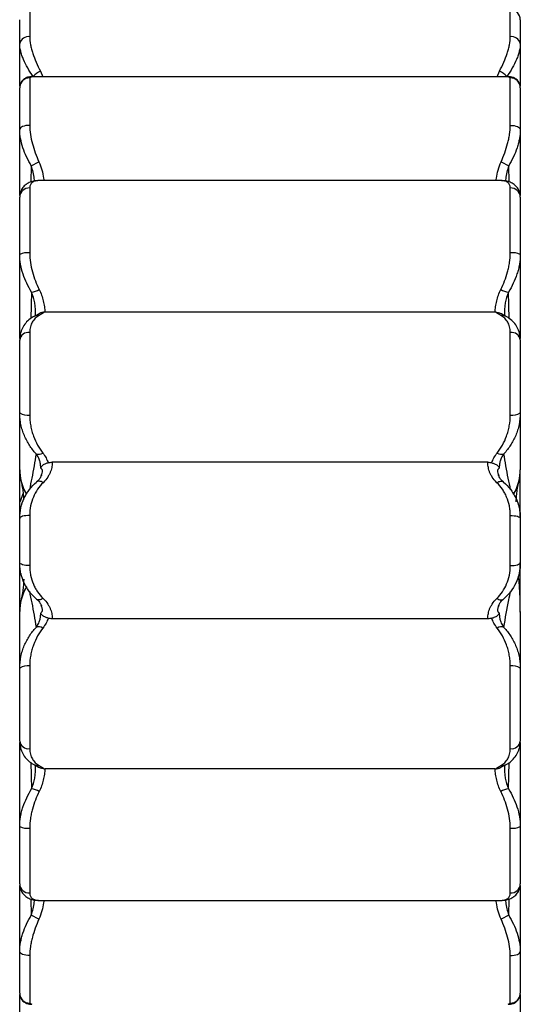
# Paper-space layout '_Inferior' of a CAD drawing. Header units: millimetres. Extents: x -216 to -116, y 580 to 1680.
# Tile 3 of 4: x -216 to -116, y 1247 to 1444. Entities that reach past the tile are written whole.
import ezdxf

# ---------------------------------------------------------------- set-up
doc = ezdxf.new("R2010")
doc.units = ezdxf.units.MM

psp = doc.layouts.new('_Inferior')

# ---------------------------------------------------------------- linework, layer by layer
at = {"color": 8, "linetype": 'Continuous', "lineweight": 25}
for p, q in [((-214.39, 1446.12), (-214.39, 1440.72)), ((-118.39, 1440.72), (-118.39, 1446.12)), ((-212.24, 1433.83), (-211.79, 1432.73)), ((-120.99, 1432.73), (-120.55, 1433.83)), ((-213.99, 1432.69), (-214.39, 1432.49)), ((-118.39, 1432.49), (-118.81, 1432.68)), ((-214.08, 1414.92), (-214.16, 1411.7)), ((-118.63, 1411.7), (-118.71, 1414.92)), ((-214.03, 1389.67), (-214.16, 1384.38)), ((-118.62, 1384.38), (-118.76, 1389.67)), ((-214.16, 1295.63), (-214.03, 1290.34)), ((-118.76, 1290.34), (-118.62, 1295.63)), ((-214.16, 1268.32), (-214.08, 1265.1)), ((-118.71, 1265.1), (-118.63, 1268.32)), ((-214.39, 1247.52), (-213.97, 1247.34)), ((-118.8, 1247.33), (-118.39, 1247.52))]:
    psp.add_line(p, q, dxfattribs=at)
at = {"color": 7, "linetype": 'Continuous', "lineweight": 25}
for p, q in [((-216.39, 1430.86), (-216.39, 1444.12)), ((-116.39, 1444.12), (-116.39, 1430.8)), ((-214.39, 1432.49), (-214.39, 1423)), ((-118.81, 1432.73), (-213.99, 1432.73)), ((-118.39, 1423), (-118.39, 1432.49)), ((-216.39, 1409), (-216.39, 1430.52)), ((-116.39, 1430.52), (-116.39, 1409)), ((-214.08, 1414.92), (-212.54, 1415.7)), ((-120.24, 1415.7), (-118.71, 1414.92)), ((-212.44, 1411.95), (-212.55, 1411.97)), ((-120.35, 1411.97), (-212.44, 1411.97)), ((-120.24, 1411.97), (-120.35, 1411.95)), ((-214.39, 1410.48), (-214.39, 1397.5)), ((-118.39, 1397.5), (-118.39, 1410.48)), ((-216.39, 1380.36), (-216.39, 1408.65)), ((-116.39, 1408.65), (-116.39, 1380.36)), ((-121.47, 1385.64), (-211.32, 1385.64)), ((-216.39, 1365.51), (-216.39, 1380.09)), ((-214.39, 1381.61), (-214.39, 1365.08)), ((-118.39, 1365.08), (-118.39, 1381.61)), ((-116.39, 1380.09), (-116.39, 1365.51)), ((-122.88, 1355.65), (-209.91, 1355.65)), ((-216.39, 1344.6), (-216.39, 1354.16)), ((-212.14, 1352.93), (-212.04, 1353.17)), ((-120.76, 1353.19), (-120.65, 1352.93)), ((-116.39, 1344.6), (-116.39, 1354.16)), ((-216.23, 1347.84), (-215.7, 1349.38)), ((-216.39, 1347.83), (-216.23, 1347.84)), ((-216.39, 1335.58), (-216.39, 1344.42)), ((-214.39, 1345.01), (-214.39, 1334.99)), ((-118.39, 1334.99), (-118.39, 1345.01)), ((-116.39, 1344.42), (-116.39, 1335.58)), ((-216.39, 1325.65), (-216.39, 1335.4)), ((-116.39, 1325.65), (-116.39, 1335.4)), ((-116.88, 1332.66), (-116.61, 1331.87)), ((-116.56, 1332.16), (-116.39, 1332.17)), ((-212.03, 1326.81), (-212.14, 1327.07)), ((-120.65, 1327.07), (-120.75, 1326.82)), ((-122.88, 1324.35), (-209.91, 1324.35)), ((-214.39, 1314.92), (-214.39, 1298.4)), ((-118.39, 1298.4), (-118.39, 1314.92)), ((-216.39, 1299.91), (-216.39, 1314.5)), ((-116.39, 1314.5), (-116.39, 1299.91)), ((-216.39, 1271.37), (-216.39, 1299.65)), ((-116.39, 1299.65), (-116.39, 1271.37)), ((-121.47, 1294.37), (-211.32, 1294.37)), ((-214.39, 1282.52), (-214.39, 1269.54)), ((-118.39, 1269.54), (-118.39, 1282.52)), ((-216.39, 1249.5), (-216.39, 1271.02)), ((-116.39, 1271.02), (-116.39, 1249.5)), ((-212.55, 1268.05), (-212.44, 1268.07)), ((-212.44, 1268.05), (-120.35, 1268.05)), ((-120.35, 1268.07), (-120.24, 1268.05)), ((-212.55, 1264.32), (-214.08, 1265.1)), ((-118.71, 1265.1), (-120.24, 1264.32)), ((-214.39, 1257.01), (-214.39, 1247.52)), ((-118.39, 1247.52), (-118.39, 1257.01)), ((-216.39, 1235.88), (-216.39, 1249.22)), ((-116.39, 1249.22), (-116.39, 1235.88))]:
    psp.add_line(p, q, dxfattribs=at)
at = {"color": 7, "linetype": 'Continuous', "lineweight": 25, "flags": 128}
for points in [[(-214.39, 1423), (-214.78, 1422.99), (-215.16, 1422.94), (-215.51, 1422.86), (-215.81, 1422.75), (-216.06, 1422.62), (-216.24, 1422.48), (-216.36, 1422.32), (-216.39, 1422.15)], [(-118.39, 1423), (-118, 1422.99), (-117.63, 1422.94), (-117.28, 1422.86), (-116.98, 1422.75), (-116.73, 1422.62), (-116.55, 1422.48), (-116.43, 1422.32), (-116.39, 1422.15)], [(-211.72, 1351.56), (-211.92, 1351.68), (-212.12, 1351.77), (-212.31, 1351.83), (-212.49, 1351.86), (-212.66, 1351.86), (-212.81, 1351.83), (-212.94, 1351.78), (-213.05, 1351.69)], [(-121.07, 1351.56), (-120.87, 1351.68), (-120.67, 1351.77), (-120.48, 1351.83), (-120.3, 1351.86), (-120.13, 1351.86), (-119.98, 1351.83), (-119.85, 1351.78), (-119.74, 1351.69)], [(-116.39, 1346.68), (-116.6, 1346.66), (-116.75, 1346.63)], [(-214.39, 1345.01), (-214.78, 1345), (-215.16, 1344.97), (-215.51, 1344.91), (-215.81, 1344.84), (-216.06, 1344.75), (-216.24, 1344.65), (-216.36, 1344.54), (-216.39, 1344.42)], [(-118.39, 1345.01), (-118, 1345), (-117.63, 1344.97), (-117.28, 1344.91), (-116.98, 1344.84), (-116.73, 1344.75), (-116.55, 1344.65), (-116.43, 1344.54), (-116.39, 1344.42)], [(-214.39, 1334.99), (-214.78, 1335), (-215.16, 1335.03), (-215.51, 1335.08), (-215.81, 1335.16), (-216.06, 1335.25), (-216.24, 1335.35), (-216.36, 1335.46), (-216.39, 1335.58)], [(-118.39, 1334.99), (-118, 1335), (-117.63, 1335.03), (-117.28, 1335.08), (-116.98, 1335.16), (-116.73, 1335.25), (-116.55, 1335.35), (-116.43, 1335.46), (-116.39, 1335.58)], [(-216.39, 1333.32), (-216.19, 1333.34), (-216.04, 1333.37)], [(-211.72, 1328.44), (-211.92, 1328.32), (-212.12, 1328.23), (-212.31, 1328.17), (-212.49, 1328.14), (-212.66, 1328.14), (-212.81, 1328.16), (-212.94, 1328.22), (-213.05, 1328.31)], [(-121.07, 1328.44), (-120.87, 1328.32), (-120.67, 1328.23), (-120.48, 1328.17), (-120.3, 1328.14), (-120.13, 1328.14), (-119.98, 1328.16), (-119.85, 1328.22), (-119.74, 1328.31)], [(-214.39, 1257.01), (-214.78, 1257.03), (-215.16, 1257.08), (-215.51, 1257.16), (-215.81, 1257.27), (-216.06, 1257.39), (-216.24, 1257.54), (-216.36, 1257.7), (-216.39, 1257.87)], [(-118.39, 1257.01), (-118, 1257.03), (-117.63, 1257.08), (-117.28, 1257.16), (-116.98, 1257.27), (-116.73, 1257.39), (-116.55, 1257.54), (-116.43, 1257.7), (-116.39, 1257.87)]]:
    psp.add_lwpolyline(points, dxfattribs=at)
at = {"color": 7, "linetype": 'Continuous', "lineweight": 25}
for centre, radius, start, end in [((-118.39, 1444.12), 2, 0, 90), ((-214.66, 1438.96), 1.78, 81.3426, 167.2503), ((-118.13, 1438.96), 1.78, 12.7497, 98.6574), ((-209.24, 1428.17), 6.41, 117.8916, 134.0986), ((-123.54, 1428.17), 6.41, 45.9014, 62.1084), ((-214.41, 1430.51), 1.99, 89.5933, 179.5875), ((-118.38, 1430.51), 1.99, 0.4125, 90.4067), ((-214.48, 1408.56), 1.92, 87.4877, 177.2453), ((-118.31, 1408.56), 1.92, 2.7547, 92.5123), ((-214.88, 1393.91), 3.62, 82.2407, 114.6594), ((-117.91, 1393.91), 3.62, 65.3406, 97.7593), ((-214.44, 1393.39), 3.74, 276.392, 301.3095), ((-118.34, 1393.39), 3.74, 238.6905, 263.608), ((-214.61, 1379.81), 1.81, 83.263, 171.1037), ((-118.18, 1379.81), 1.81, 8.8963, 96.737), ((-214.87, 1367.74), 2.7, 235.6744, 280.1757), ((-117.92, 1367.74), 2.7, 259.8243, 304.3256), ((-212.58, 1358.73), 1.47, 248.2877, 302.9096), ((-120.21, 1358.73), 1.47, 237.0904, 291.7123), ((-206.39, 1354.16), 10, 180, 193.5745), ((-126.39, 1354.16), 10, 346.4255, 0), ((-206.39, 1325.83), 10, 166.426, 180), ((-212.58, 1321.27), 1.47, 57.0341, 111.6583), ((-120.21, 1321.27), 1.47, 68.3417, 122.9659), ((-214.87, 1312.26), 2.71, 79.8421, 124.2446), ((-117.92, 1312.26), 2.71, 55.7554, 100.1579), ((-214.61, 1300.19), 1.81, 188.8887, 276.7327), ((-118.18, 1300.19), 1.81, 263.2673, 351.1113), ((-214.45, 1286.62), 3.74, 58.6819, 83.5692), ((-118.34, 1286.62), 3.74, 96.4308, 121.3181), ((-214.88, 1286.1), 3.62, 245.2976, 277.7712), ((-117.91, 1286.1), 3.62, 262.2288, 294.7024), ((-214.48, 1271.46), 1.92, 182.7576, 272.5146), ((-118.31, 1271.46), 1.92, 267.4854, 357.2424), ((-214.41, 1249.51), 1.99, 180.4145, 270.4086), ((-118.38, 1249.51), 1.99, 269.5914, 359.5855)]:
    psp.add_arc(centre, radius, start, end, dxfattribs=at)
at = {"color": 8, "linetype": 'Continuous', "lineweight": 25}
for centre, radius, start, end in [((-212.77, 1383.57), 1.44, 79.7434, 115.8425), ((-120.01, 1383.57), 1.44, 64.1314, 100.2569), ((-206.81, 1354.17), 9.59, 180.0457, 210.9256), ((-125.98, 1354.17), 9.59, 329.3634, 359.9549), ((-207.51, 1353.9), 8.86, 193.2324, 211.7648), ((-125.28, 1353.9), 8.86, 328.6992, 346.2219), ((-206.81, 1325.83), 9.59, 149.3657, 179.9549), ((-207.51, 1326.1), 8.85, 148.7018, 166.4068), ((-212.77, 1296.44), 1.44, 244.1438, 280.2419), ((-120.01, 1296.44), 1.44, 259.7584, 295.8297)]:
    psp.add_arc(centre, radius, start, end, dxfattribs=at)
at = {"color": 7, "linetype": 'Continuous', "lineweight": 25}
for points, knots in [([(-213.71, 1432.77), (-214.1, 1433.34), (-214.47, 1433.9), (-215.11, 1435.03), (-215.4, 1435.59), (-215.75, 1436.43), (-215.86, 1436.71), (-216.05, 1437.27), (-216.13, 1437.54), (-216.32, 1438.34), (-216.39, 1438.86), (-216.39, 1439.35)], [0, 0, 0, 0, 0.25, 0.25, 0.5, 0.5, 0.625, 0.625, 0.75, 0.75, 1, 1, 1, 1]), ([(-214.39, 1440.72), (-214.39, 1440.2), (-214.34, 1439.67), (-214.18, 1438.83), (-214.11, 1438.55), (-213.96, 1437.97), (-213.87, 1437.68), (-213.59, 1436.8), (-213.36, 1436.22), (-212.85, 1435.03), (-212.56, 1434.43), (-212.24, 1433.83)], [0, 0, 0, 0, 0.25, 0.25, 0.375, 0.375, 0.5, 0.5, 0.75, 0.75, 1, 1, 1, 1]), ([(-120.55, 1433.83), (-120.23, 1434.43), (-119.94, 1435.03), (-119.43, 1436.22), (-119.2, 1436.8), (-118.91, 1437.68), (-118.83, 1437.97), (-118.68, 1438.55), (-118.61, 1438.83), (-118.45, 1439.67), (-118.39, 1440.2), (-118.39, 1440.72)], [0, 0, 0, 0, 0.25, 0.25, 0.5, 0.5, 0.625, 0.625, 0.75, 0.75, 1, 1, 1, 1]), ([(-116.39, 1439.35), (-116.39, 1438.86), (-116.46, 1438.35), (-116.66, 1437.55), (-116.74, 1437.28), (-116.92, 1436.73), (-117.03, 1436.45), (-117.39, 1435.61), (-117.67, 1435.04), (-118.32, 1433.91), (-118.68, 1433.34), (-119.08, 1432.77)], [0, 0, 0, 0, 0.25, 0.25, 0.375, 0.375, 0.5, 0.5, 0.75, 0.75, 1, 1, 1, 1]), ([(-213.97, 1432.72), (-214.02, 1432.73), (-214.23, 1432.75), (-214.7, 1432.68), (-215.35, 1432.43), (-215.94, 1431.93), (-216.34, 1431.23), (-216.37, 1430.74), (-216.39, 1430.5)], [0, 0, 0, 0, 0.062178, 0.249892, 0.437035, 0.627079, 0.820201, 1, 1, 1, 1]), ([(-116.42, 1430.55), (-116.42, 1430.65), (-116.4, 1430.99), (-116.64, 1431.63), (-117.14, 1432.23), (-117.76, 1432.58), (-118.35, 1432.73), (-118.67, 1432.73), (-118.84, 1432.73)], [0, 0, 0, 0, 0.078768, 0.272458, 0.476075, 0.651969, 0.823996, 1, 1, 1, 1]), ([(-214.08, 1414.92), (-214.43, 1415.5), (-214.74, 1416.09), (-215.29, 1417.29), (-215.54, 1417.89), (-215.95, 1419.11), (-216.11, 1419.73), (-216.33, 1420.95), (-216.39, 1421.56), (-216.39, 1422.15)], [0, 0, 0, 0, 0.25, 0.25, 0.5, 0.5, 0.75, 0.75, 1, 1, 1, 1]), ([(-214.39, 1423), (-214.39, 1422.41), (-214.34, 1421.8), (-214.16, 1420.58), (-214.03, 1419.95), (-213.54, 1418.11), (-213.09, 1416.9), (-212.54, 1415.7)], [0, 0, 0, 0, 0.25, 0.25, 0.5, 0.5, 1, 1, 1, 1]), ([(-120.24, 1415.7), (-119.7, 1416.9), (-119.25, 1418.11), (-118.84, 1419.65), (-118.77, 1419.96), (-118.64, 1420.58), (-118.58, 1420.89), (-118.44, 1421.81), (-118.39, 1422.41), (-118.39, 1423)], [0, 0, 0, 0, 0.5, 0.5, 0.625, 0.625, 0.75, 0.75, 1, 1, 1, 1]), ([(-116.39, 1422.15), (-116.39, 1421.56), (-116.45, 1420.96), (-116.62, 1420.05), (-116.69, 1419.75), (-116.85, 1419.13), (-116.94, 1418.82), (-117.25, 1417.9), (-117.49, 1417.3), (-118.05, 1416.1), (-118.36, 1415.5), (-118.71, 1414.92)], [0, 0, 0, 0, 0.25, 0.25, 0.375, 0.375, 0.5, 0.5, 0.75, 0.75, 1, 1, 1, 1]), ([(-212.75, 1411.94), (-212.87, 1411.94), (-213.33, 1411.94), (-214.06, 1411.77), (-214.94, 1411.38), (-215.67, 1410.77), (-216.17, 1409.95), (-216.4, 1409.2), (-216.37, 1408.77), (-216.36, 1408.66)], [0, 0, 0, 0, 0.071725, 0.272133, 0.444692, 0.608938, 0.771133, 0.94069, 1, 1, 1, 1]), ([(-212.55, 1411.97), (-212.84, 1411.96), (-213.09, 1411.92), (-213.53, 1411.8), (-213.73, 1411.71), (-213.97, 1411.52), (-214.04, 1411.45), (-214.17, 1411.3), (-214.22, 1411.21), (-214.35, 1410.94), (-214.39, 1410.72), (-214.39, 1410.48)], [0, 0, 0, 0, 0.25, 0.25, 0.5, 0.5, 0.625, 0.625, 0.75, 0.75, 1, 1, 1, 1]), ([(-118.39, 1410.48), (-118.39, 1410.72), (-118.44, 1410.94), (-118.57, 1411.21), (-118.62, 1411.3), (-118.75, 1411.45), (-118.82, 1411.52), (-119.06, 1411.71), (-119.26, 1411.8), (-119.7, 1411.92), (-119.95, 1411.96), (-120.24, 1411.97)], [0, 0, 0, 0, 0.25, 0.25, 0.375, 0.375, 0.5, 0.5, 0.75, 0.75, 1, 1, 1, 1]), ([(-116.42, 1408.67), (-116.41, 1408.75), (-116.38, 1409.14), (-116.58, 1409.87), (-117.07, 1410.72), (-117.81, 1411.35), (-118.63, 1411.74), (-119.42, 1411.93), (-119.95, 1411.94), (-120.18, 1411.94)], [0, 0, 0, 0, 0.040881, 0.200761, 0.372354, 0.533987, 0.694103, 0.871055, 1, 1, 1, 1]), ([(-214.03, 1389.67), (-214.38, 1390.24), (-214.71, 1390.82), (-215.28, 1392.02), (-215.52, 1392.64), (-215.94, 1393.91), (-216.11, 1394.57), (-216.33, 1395.88), (-216.39, 1396.54), (-216.39, 1397.2)], [0, 0, 0, 0, 0.25, 0.25, 0.5, 0.5, 0.75, 0.75, 1, 1, 1, 1]), ([(-214.39, 1397.5), (-214.39, 1396.86), (-214.34, 1396.22), (-214.16, 1394.95), (-214.03, 1394.32), (-213.52, 1392.47), (-213.07, 1391.3), (-212.5, 1390.19)], [0, 0, 0, 0, 0.25, 0.25, 0.5, 0.5, 1, 1, 1, 1]), ([(-120.29, 1390.19), (-119.72, 1391.3), (-119.26, 1392.47), (-118.84, 1394.01), (-118.77, 1394.33), (-118.64, 1394.96), (-118.58, 1395.27), (-118.44, 1396.22), (-118.39, 1396.86), (-118.39, 1397.5)], [0, 0, 0, 0, 0.5, 0.5, 0.625, 0.625, 0.75, 0.75, 1, 1, 1, 1]), ([(-116.39, 1397.2), (-116.39, 1396.54), (-116.45, 1395.89), (-116.62, 1394.91), (-116.69, 1394.58), (-116.85, 1393.93), (-116.95, 1393.61), (-117.26, 1392.65), (-117.51, 1392.03), (-118.08, 1390.82), (-118.4, 1390.24), (-118.76, 1389.67)], [0, 0, 0, 0, 0.25, 0.25, 0.375, 0.375, 0.5, 0.5, 0.75, 0.75, 1, 1, 1, 1]), ([(-212.5, 1390.19), (-212.12, 1389.44), (-211.86, 1388.66), (-211.59, 1387.51), (-211.51, 1387.13), (-211.4, 1386.37), (-211.35, 1386), (-211.32, 1385.64)], [0, 0, 0, 0, 0.5, 0.5, 0.75, 0.75, 1, 1, 1, 1]), ([(-121.47, 1385.64), (-121.44, 1386), (-121.39, 1386.37), (-121.28, 1387.13), (-121.2, 1387.51), (-120.93, 1388.66), (-120.67, 1389.44), (-120.29, 1390.19)], [0, 0, 0, 0, 0.25, 0.25, 0.5, 0.5, 1, 1, 1, 1]), ([(-213.4, 1384.85), (-213.45, 1384.83), (-213.88, 1384.66), (-214.58, 1384.14), (-215.42, 1383.28), (-216.02, 1382.21), (-216.36, 1381.13), (-216.36, 1380.38), (-216.36, 1380.08)], [0, 0, 0, 0, 0.029624, 0.24603, 0.450215, 0.648504, 0.859484, 1, 1, 1, 1]), ([(-212.52, 1384.99), (-212.8, 1384.83), (-213.06, 1384.64), (-213.51, 1384.21), (-213.71, 1383.96), (-213.96, 1383.53), (-214.03, 1383.38), (-214.16, 1383.07), (-214.21, 1382.9), (-214.35, 1382.39), (-214.39, 1382.02), (-214.39, 1381.61)], [0, 0, 0, 0, 0.25, 0.25, 0.5, 0.5, 0.625, 0.625, 0.75, 0.75, 1, 1, 1, 1]), ([(-212.31, 1385.47), (-212.38, 1385.43), (-212.58, 1385.33), (-212.83, 1385.18), (-213.08, 1385.02), (-213.38, 1384.88), (-213.42, 1384.86)], [0, 0, 0, 0, 0.157252, 0.480214, 0.923287, 1, 1, 1, 1]), ([(-211.48, 1385.64), (-211.57, 1385.58), (-211.7, 1385.49), (-212.03, 1385.28), (-212.24, 1385.14), (-212.52, 1384.99)], [0, 0, 0, 0, 0.5, 0.5, 1, 1, 1, 1]), ([(-211.48, 1385.64), (-211.6, 1385.63), (-211.83, 1385.62), (-212.12, 1385.56), (-212.25, 1385.49), (-212.3, 1385.46)], [0, 0, 0, 0, 0.360067, 0.718795, 1, 1, 1, 1]), ([(-120.27, 1384.99), (-120.54, 1385.14), (-120.76, 1385.28), (-121.09, 1385.5), (-121.21, 1385.58), (-121.31, 1385.64)], [0, 0, 0, 0, 0.5, 0.5, 1, 1, 1, 1]), ([(-121.31, 1385.64), (-121.19, 1385.63), (-120.96, 1385.62), (-120.67, 1385.56), (-120.54, 1385.49), (-120.49, 1385.46)], [0, 0, 0, 0, 0.362996, 0.724643, 1, 1, 1, 1]), ([(-119.36, 1384.86), (-119.5, 1384.93), (-119.86, 1385.11), (-120.08, 1385.26), (-120.38, 1385.41), (-120.49, 1385.47)], [0, 0, 0, 0, 0.276304, 0.731627, 1, 1, 1, 1]), ([(-118.39, 1381.61), (-118.39, 1382.02), (-118.44, 1382.39), (-118.58, 1382.91), (-118.63, 1383.07), (-118.76, 1383.39), (-118.83, 1383.54), (-119.08, 1383.96), (-119.28, 1384.21), (-119.73, 1384.64), (-119.99, 1384.83), (-120.27, 1384.99)], [0, 0, 0, 0, 0.25, 0.25, 0.375, 0.375, 0.5, 0.5, 0.75, 0.75, 1, 1, 1, 1]), ([(-116.43, 1380.19), (-116.43, 1380.39), (-116.41, 1381.04), (-116.7, 1382.04), (-117.27, 1383.15), (-118.1, 1384.05), (-118.83, 1384.6), (-119.29, 1384.81), (-119.39, 1384.85)], [0, 0, 0, 0, 0.094641, 0.306968, 0.518147, 0.727381, 0.941857, 1, 1, 1, 1]), ([(-213.12, 1357.36), (-213.61, 1357.88), (-214.05, 1358.44), (-214.83, 1359.65), (-215.17, 1360.3), (-215.61, 1361.34), (-215.74, 1361.7), (-215.97, 1362.42), (-216.07, 1362.79), (-216.23, 1363.55), (-216.29, 1363.93), (-216.37, 1364.71), (-216.39, 1365.11), (-216.39, 1365.51)], [0, 0, 0, 0, 0.25, 0.25, 0.5, 0.5, 0.625, 0.625, 0.75, 0.75, 0.875, 0.875, 1, 1, 1, 1]), ([(-216.39, 1354.16), (-216.39, 1355.19), (-216.39, 1356.17), (-216.39, 1358.12), (-216.39, 1359.07), (-216.39, 1361.88), (-216.39, 1363.71), (-216.39, 1365.51)], [0, 0, 0, 0, 0.25, 0.25, 0.5, 0.5, 1, 1, 1, 1]), ([(-214.39, 1365.08), (-214.39, 1364.7), (-214.38, 1364.33), (-214.31, 1363.61), (-214.26, 1363.25), (-214.13, 1362.55), (-214.05, 1362.21), (-213.87, 1361.53), (-213.76, 1361.2), (-213.41, 1360.24), (-213.14, 1359.64), (-212.51, 1358.51), (-212.16, 1357.98), (-211.78, 1357.49)], [0, 0, 0, 0, 0.125, 0.125, 0.25, 0.25, 0.375, 0.375, 0.5, 0.5, 0.75, 0.75, 1, 1, 1, 1]), ([(-121.01, 1357.49), (-120.62, 1357.98), (-120.27, 1358.52), (-119.64, 1359.65), (-119.37, 1360.25), (-119.02, 1361.21), (-118.92, 1361.54), (-118.73, 1362.22), (-118.66, 1362.56), (-118.47, 1363.61), (-118.39, 1364.33), (-118.39, 1365.08)], [0, 0, 0, 0, 0.25, 0.25, 0.5, 0.5, 0.625, 0.625, 0.75, 0.75, 1, 1, 1, 1]), ([(-116.39, 1365.51), (-116.39, 1364.71), (-116.48, 1363.93), (-116.72, 1362.81), (-116.81, 1362.44), (-117.04, 1361.71), (-117.17, 1361.35), (-117.61, 1360.31), (-117.95, 1359.67), (-118.74, 1358.45), (-119.18, 1357.88), (-119.67, 1357.36)], [0, 0, 0, 0, 0.25, 0.25, 0.375, 0.375, 0.5, 0.5, 0.75, 0.75, 1, 1, 1, 1]), ([(-116.39, 1365.51), (-116.39, 1363.71), (-116.39, 1361.88), (-116.39, 1359.07), (-116.39, 1358.12), (-116.39, 1356.17), (-116.39, 1355.19), (-116.39, 1354.16)], [0, 0, 0, 0, 0.5, 0.5, 0.75, 0.75, 1, 1, 1, 1]), ([(-212.2, 1354.49), (-212.19, 1354.65), (-212.2, 1354.84), (-212.23, 1355.24), (-212.26, 1355.46), (-212.35, 1355.83), (-212.38, 1355.95), (-212.47, 1356.22), (-212.52, 1356.35), (-212.71, 1356.77), (-212.88, 1357.06), (-213.12, 1357.36)], [0, 0, 0, 0, 0.25, 0.25, 0.5, 0.5, 0.625, 0.625, 0.75, 0.75, 1, 1, 1, 1]), ([(-211.78, 1357.49), (-211.51, 1357.16), (-211.31, 1356.83), (-210.96, 1356.17), (-210.82, 1355.85), (-210.71, 1355.53)], [0, 0, 0, 0, 0.5, 0.5, 1, 1, 1, 1]), ([(-122.08, 1355.53), (-121.97, 1355.85), (-121.83, 1356.17), (-121.48, 1356.83), (-121.27, 1357.16), (-121.01, 1357.49)], [0, 0, 0, 0, 0.5, 0.5, 1, 1, 1, 1]), ([(-119.67, 1357.36), (-119.91, 1357.06), (-120.08, 1356.77), (-120.26, 1356.35), (-120.32, 1356.22), (-120.4, 1355.95), (-120.44, 1355.83), (-120.52, 1355.46), (-120.56, 1355.24), (-120.59, 1354.84), (-120.59, 1354.65), (-120.59, 1354.49)], [0, 0, 0, 0, 0.25, 0.25, 0.375, 0.375, 0.5, 0.5, 0.75, 0.75, 1, 1, 1, 1]), ([(-210.71, 1355.53), (-210.81, 1355.5), (-210.9, 1355.47), (-211.07, 1355.41), (-211.14, 1355.38), (-211.35, 1355.29), (-211.46, 1355.23), (-211.64, 1355.13), (-211.72, 1355.08), (-211.84, 1354.99), (-211.89, 1354.95), (-212.01, 1354.82), (-212.07, 1354.75), (-212.15, 1354.61), (-212.18, 1354.55), (-212.2, 1354.49)], [0, 0, 0, 0, 0.0625, 0.0625, 0.125, 0.125, 0.25, 0.25, 0.375, 0.375, 0.5, 0.5, 0.75, 0.75, 1, 1, 1, 1]), ([(-209.91, 1355.65), (-209.9, 1355.4), (-209.92, 1355.13), (-210.01, 1354.51), (-210.1, 1354.18), (-210.29, 1353.64), (-210.37, 1353.46), (-210.55, 1353.08), (-210.66, 1352.89), (-211.03, 1352.31), (-211.33, 1351.93), (-211.72, 1351.56)], [0, 0, 0, 0, 0.25, 0.25, 0.5, 0.5, 0.625, 0.625, 0.75, 0.75, 1, 1, 1, 1]), ([(-210.71, 1355.53), (-210.58, 1355.57), (-210.45, 1355.6), (-210.19, 1355.64), (-210.05, 1355.65), (-209.91, 1355.65)], [0, 0, 0, 0, 0.5, 0.5, 1, 1, 1, 1]), ([(-121.07, 1351.56), (-121.46, 1351.93), (-121.76, 1352.31), (-122.13, 1352.89), (-122.24, 1353.08), (-122.42, 1353.46), (-122.5, 1353.64), (-122.69, 1354.18), (-122.77, 1354.51), (-122.87, 1355.13), (-122.89, 1355.4), (-122.88, 1355.65)], [0, 0, 0, 0, 0.25, 0.25, 0.375, 0.375, 0.5, 0.5, 0.75, 0.75, 1, 1, 1, 1]), ([(-122.88, 1355.65), (-122.74, 1355.65), (-122.6, 1355.64), (-122.34, 1355.6), (-122.21, 1355.57), (-122.08, 1355.53)], [0, 0, 0, 0, 0.5, 0.5, 1, 1, 1, 1]), ([(-122.08, 1355.53), (-121.98, 1355.5), (-121.89, 1355.47), (-121.72, 1355.41), (-121.64, 1355.38), (-121.44, 1355.29), (-121.33, 1355.23), (-121.15, 1355.13), (-121.07, 1355.08), (-120.95, 1354.99), (-120.9, 1354.95), (-120.77, 1354.82), (-120.72, 1354.75), (-120.64, 1354.61), (-120.61, 1354.55), (-120.59, 1354.49)], [0, 0, 0, 0, 0.0625, 0.0625, 0.125, 0.125, 0.25, 0.25, 0.375, 0.375, 0.5, 0.5, 0.75, 0.75, 1, 1, 1, 1]), ([(-212.01, 1353.15), (-212.02, 1353.11), (-212.06, 1352.95), (-212.29, 1352.53), (-212.61, 1352.06), (-212.94, 1351.8), (-213.03, 1351.74)], [0, 0, 0, 0, 0.1232969, 0.5181739, 0.8738762, 1, 1, 1, 1]), ([(-119.76, 1351.74), (-119.87, 1351.83), (-120.22, 1352.11), (-120.54, 1352.59), (-120.74, 1352.99), (-120.78, 1353.14), (-120.78, 1353.17)], [0, 0, 0, 0, 0.170406, 0.514635, 0.906278, 1, 1, 1, 1]), ([(-216.39, 1344.42), (-216.39, 1345.15), (-216.31, 1345.86), (-216.01, 1347.22), (-215.78, 1347.89), (-215.2, 1349.12), (-214.84, 1349.69), (-214.02, 1350.77), (-213.56, 1351.25), (-213.05, 1351.69)], [0, 0, 0, 0, 0.25, 0.25, 0.5, 0.5, 0.75, 0.75, 1, 1, 1, 1]), ([(-216.13, 1351.87), (-216.04, 1351.47), (-215.87, 1350.73), (-215.75, 1349.8), (-215.67, 1349.04), (-215.62, 1348.4), (-215.6, 1348.08), (-215.6, 1348.05)], [0, 0, 0, 0, 0.3362851, 0.6353551, 0.7811498, 0.9779487, 1, 1, 1, 1]), ([(-211.72, 1351.56), (-212.13, 1351.16), (-212.51, 1350.72), (-213.16, 1349.75), (-213.44, 1349.23), (-213.9, 1348.13), (-214.08, 1347.53), (-214.33, 1346.31), (-214.39, 1345.67), (-214.39, 1345.01)], [0, 0, 0, 0, 0.25, 0.25, 0.5, 0.5, 0.75, 0.75, 1, 1, 1, 1]), ([(-118.39, 1345.01), (-118.39, 1345.34), (-118.41, 1345.67), (-118.47, 1346.31), (-118.52, 1346.63), (-118.71, 1347.55), (-118.89, 1348.13), (-119.23, 1348.97), (-119.36, 1349.24), (-119.64, 1349.76), (-119.8, 1350), (-120.28, 1350.72), (-120.65, 1351.16), (-121.07, 1351.56)], [0, 0, 0, 0, 0.125, 0.125, 0.25, 0.25, 0.5, 0.5, 0.625, 0.625, 0.75, 0.75, 1, 1, 1, 1]), ([(-119.74, 1351.69), (-119.23, 1351.25), (-118.77, 1350.77), (-118.16, 1349.98), (-117.97, 1349.7), (-117.62, 1349.12), (-117.45, 1348.82), (-117.01, 1347.89), (-116.79, 1347.24), (-116.55, 1346.21), (-116.49, 1345.86), (-116.41, 1345.15), (-116.39, 1344.79), (-116.39, 1344.42)], [0, 0, 0, 0, 0.25, 0.25, 0.375, 0.375, 0.5, 0.5, 0.75, 0.75, 0.875, 0.875, 1, 1, 1, 1]), ([(-117.19, 1347.73), (-117.19, 1347.74), (-117.19, 1348.22), (-117.14, 1349.03), (-117.01, 1350.22), (-116.86, 1351.09), (-116.7, 1351.68), (-116.67, 1351.78)], [0, 0, 0, 0, 0.006995, 0.264951, 0.550634, 0.920961, 1, 1, 1, 1]), ([(-213.05, 1328.31), (-213.56, 1328.75), (-214.02, 1329.23), (-214.63, 1330.02), (-214.82, 1330.3), (-215.17, 1330.88), (-215.34, 1331.18), (-215.77, 1332.11), (-216, 1332.76), (-216.23, 1333.78), (-216.29, 1334.14), (-216.37, 1334.85), (-216.39, 1335.21), (-216.39, 1335.58)], [0, 0, 0, 0, 0.25, 0.25, 0.375, 0.375, 0.5, 0.5, 0.75, 0.75, 0.875, 0.875, 1, 1, 1, 1]), ([(-214.39, 1334.99), (-214.39, 1334.66), (-214.38, 1334.33), (-214.31, 1333.69), (-214.27, 1333.37), (-214.08, 1332.45), (-213.9, 1331.86), (-213.55, 1331.03), (-213.42, 1330.76), (-213.14, 1330.24), (-212.99, 1329.99), (-212.5, 1329.28), (-212.14, 1328.84), (-211.72, 1328.44)], [0, 0, 0, 0, 0.125, 0.125, 0.25, 0.25, 0.5, 0.5, 0.625, 0.625, 0.75, 0.75, 1, 1, 1, 1]), ([(-121.07, 1328.44), (-120.65, 1328.84), (-120.28, 1329.28), (-119.63, 1330.25), (-119.35, 1330.76), (-118.89, 1331.87), (-118.7, 1332.46), (-118.46, 1333.69), (-118.39, 1334.33), (-118.39, 1334.99)], [0, 0, 0, 0, 0.25, 0.25, 0.5, 0.5, 0.75, 0.75, 1, 1, 1, 1]), ([(-116.39, 1335.58), (-116.39, 1334.85), (-116.47, 1334.14), (-116.78, 1332.78), (-117.01, 1332.11), (-117.59, 1330.88), (-117.94, 1330.3), (-118.77, 1329.23), (-119.23, 1328.75), (-119.74, 1328.31)], [0, 0, 0, 0, 0.25, 0.25, 0.5, 0.5, 0.75, 0.75, 1, 1, 1, 1]), ([(-215.6, 1332.27), (-215.6, 1332.26), (-215.6, 1331.78), (-215.65, 1330.97), (-215.78, 1329.78), (-215.93, 1328.91), (-216.09, 1328.32), (-216.11, 1328.22)], [0, 0, 0, 0, 0.006995, 0.264954, 0.550639, 0.920969, 1, 1, 1, 1]), ([(-116.39, 1325.83), (-116.39, 1326.83), (-116.41, 1327.82), (-116.49, 1329.83), (-116.55, 1330.84), (-116.61, 1331.87)], [0, 0, 0, 0, 0.5, 0.5, 1, 1, 1, 1]), ([(-213.03, 1328.26), (-212.92, 1328.17), (-212.57, 1327.89), (-212.25, 1327.41), (-212.04, 1327.01), (-212.01, 1326.86), (-212, 1326.83)], [0, 0, 0, 0, 0.1703163, 0.5144937, 0.9061034, 1, 1, 1, 1]), ([(-211.72, 1328.44), (-211.33, 1328.07), (-211.03, 1327.68), (-210.66, 1327.11), (-210.55, 1326.92), (-210.37, 1326.54), (-210.29, 1326.36), (-210.1, 1325.82), (-210.01, 1325.49), (-209.92, 1324.87), (-209.9, 1324.6), (-209.91, 1324.35)], [0, 0, 0, 0, 0.25, 0.25, 0.375, 0.375, 0.5, 0.5, 0.75, 0.75, 1, 1, 1, 1]), ([(-122.88, 1324.35), (-122.89, 1324.6), (-122.87, 1324.87), (-122.77, 1325.49), (-122.69, 1325.82), (-122.5, 1326.36), (-122.42, 1326.54), (-122.23, 1326.92), (-122.13, 1327.11), (-121.76, 1327.68), (-121.46, 1328.07), (-121.07, 1328.44)], [0, 0, 0, 0, 0.25, 0.25, 0.5, 0.5, 0.625, 0.625, 0.75, 0.75, 1, 1, 1, 1]), ([(-120.78, 1326.84), (-120.77, 1326.88), (-120.73, 1327.05), (-120.51, 1327.47), (-120.18, 1327.94), (-119.85, 1328.2), (-119.76, 1328.26)], [0, 0, 0, 0, 0.119718, 0.515068, 0.870423, 1, 1, 1, 1]), ([(-216.39, 1314.5), (-216.39, 1316.29), (-216.39, 1318.12), (-216.39, 1320.93), (-216.39, 1321.88), (-216.39, 1323.82), (-216.39, 1324.81), (-216.39, 1325.83)], [0, 0, 0, 0, 0.5, 0.5, 0.75, 0.75, 1, 1, 1, 1]), ([(-213.12, 1322.64), (-212.88, 1322.94), (-212.71, 1323.23), (-212.52, 1323.65), (-212.47, 1323.78), (-212.38, 1324.05), (-212.35, 1324.17), (-212.26, 1324.54), (-212.23, 1324.76), (-212.2, 1325.16), (-212.19, 1325.35), (-212.2, 1325.51)], [0, 0, 0, 0, 0.25, 0.25, 0.375, 0.375, 0.5, 0.5, 0.75, 0.75, 1, 1, 1, 1]), ([(-210.7, 1324.47), (-210.8, 1324.5), (-210.9, 1324.53), (-211.06, 1324.59), (-211.14, 1324.62), (-211.35, 1324.71), (-211.46, 1324.77), (-211.64, 1324.87), (-211.71, 1324.92), (-211.84, 1325.01), (-211.89, 1325.05), (-212.01, 1325.18), (-212.07, 1325.25), (-212.15, 1325.39), (-212.18, 1325.45), (-212.2, 1325.51)], [0, 0, 0, 0, 0.0625, 0.0625, 0.125, 0.125, 0.25, 0.25, 0.375, 0.375, 0.5, 0.5, 0.75, 0.75, 1, 1, 1, 1]), ([(-122.08, 1324.47), (-121.98, 1324.5), (-121.89, 1324.53), (-121.72, 1324.59), (-121.65, 1324.62), (-121.44, 1324.71), (-121.33, 1324.77), (-121.15, 1324.87), (-121.07, 1324.92), (-120.95, 1325.01), (-120.9, 1325.05), (-120.78, 1325.18), (-120.72, 1325.25), (-120.64, 1325.39), (-120.61, 1325.45), (-120.59, 1325.51)], [0, 0, 0, 0, 0.0625, 0.0625, 0.125, 0.125, 0.25, 0.25, 0.375, 0.375, 0.5, 0.5, 0.75, 0.75, 1, 1, 1, 1]), ([(-120.59, 1325.51), (-120.6, 1325.35), (-120.59, 1325.16), (-120.56, 1324.76), (-120.53, 1324.54), (-120.44, 1324.17), (-120.4, 1324.05), (-120.32, 1323.78), (-120.26, 1323.65), (-120.08, 1323.23), (-119.91, 1322.94), (-119.67, 1322.64)], [0, 0, 0, 0, 0.25, 0.25, 0.5, 0.5, 0.625, 0.625, 0.75, 0.75, 1, 1, 1, 1]), ([(-116.39, 1325.83), (-116.39, 1324.81), (-116.39, 1323.82), (-116.39, 1321.88), (-116.39, 1320.93), (-116.39, 1318.12), (-116.39, 1316.29), (-116.39, 1314.5)], [0, 0, 0, 0, 0.25, 0.25, 0.5, 0.5, 1, 1, 1, 1]), ([(-210.7, 1324.47), (-210.82, 1324.15), (-210.96, 1323.83), (-211.3, 1323.17), (-211.51, 1322.84), (-211.78, 1322.51)], [0, 0, 0, 0, 0.5, 0.5, 1, 1, 1, 1]), ([(-209.91, 1324.35), (-210.05, 1324.35), (-210.18, 1324.36), (-210.45, 1324.4), (-210.58, 1324.43), (-210.7, 1324.47)], [0, 0, 0, 0, 0.5, 0.5, 1, 1, 1, 1]), ([(-122.08, 1324.47), (-122.21, 1324.43), (-122.34, 1324.4), (-122.6, 1324.36), (-122.74, 1324.35), (-122.88, 1324.35)], [0, 0, 0, 0, 0.5, 0.5, 1, 1, 1, 1]), ([(-121.01, 1322.51), (-121.27, 1322.84), (-121.48, 1323.17), (-121.83, 1323.83), (-121.97, 1324.15), (-122.08, 1324.47)], [0, 0, 0, 0, 0.5, 0.5, 1, 1, 1, 1]), ([(-216.39, 1314.5), (-216.39, 1315.29), (-216.31, 1316.07), (-216.07, 1317.19), (-215.98, 1317.56), (-215.75, 1318.29), (-215.62, 1318.65), (-215.18, 1319.69), (-214.84, 1320.33), (-214.05, 1321.55), (-213.61, 1322.12), (-213.12, 1322.64)], [0, 0, 0, 0, 0.25, 0.25, 0.375, 0.375, 0.5, 0.5, 0.75, 0.75, 1, 1, 1, 1]), ([(-211.78, 1322.51), (-212.16, 1322.01), (-212.52, 1321.48), (-213.14, 1320.35), (-213.42, 1319.75), (-213.77, 1318.79), (-213.87, 1318.46), (-214.05, 1317.78), (-214.13, 1317.44), (-214.32, 1316.39), (-214.39, 1315.67), (-214.39, 1314.92)], [0, 0, 0, 0, 0.25, 0.25, 0.5, 0.5, 0.625, 0.625, 0.75, 0.75, 1, 1, 1, 1]), ([(-118.39, 1314.92), (-118.39, 1315.3), (-118.41, 1315.67), (-118.48, 1316.39), (-118.53, 1316.75), (-118.66, 1317.45), (-118.74, 1317.79), (-118.92, 1318.47), (-119.03, 1318.8), (-119.37, 1319.76), (-119.65, 1320.36), (-120.27, 1321.49), (-120.62, 1322.01), (-121.01, 1322.51)], [0, 0, 0, 0, 0.125, 0.125, 0.25, 0.25, 0.375, 0.375, 0.5, 0.5, 0.75, 0.75, 1, 1, 1, 1]), ([(-119.67, 1322.64), (-119.18, 1322.12), (-118.74, 1321.56), (-117.96, 1320.35), (-117.61, 1319.7), (-117.18, 1318.66), (-117.04, 1318.3), (-116.82, 1317.58), (-116.72, 1317.21), (-116.56, 1316.45), (-116.5, 1316.07), (-116.42, 1315.29), (-116.39, 1314.89), (-116.39, 1314.5)], [0, 0, 0, 0, 0.25, 0.25, 0.5, 0.5, 0.625, 0.625, 0.75, 0.75, 0.875, 0.875, 1, 1, 1, 1]), ([(-216.35, 1299.82), (-216.36, 1299.62), (-216.38, 1298.97), (-216.09, 1297.96), (-215.52, 1296.85), (-214.69, 1295.96), (-213.96, 1295.4), (-213.49, 1295.2), (-213.39, 1295.16)], [0, 0, 0, 0, 0.094672, 0.306985, 0.518144, 0.727358, 0.941814, 1, 1, 1, 1]), ([(-119.39, 1295.15), (-119.34, 1295.18), (-118.9, 1295.35), (-118.21, 1295.87), (-117.37, 1296.73), (-116.77, 1297.8), (-116.43, 1298.87), (-116.43, 1299.62), (-116.43, 1299.92)], [0, 0, 0, 0, 0.029488, 0.24589, 0.450065, 0.648336, 0.859301, 1, 1, 1, 1]), ([(-214.39, 1298.4), (-214.39, 1297.99), (-214.35, 1297.62), (-214.21, 1297.1), (-214.16, 1296.94), (-214.03, 1296.62), (-213.95, 1296.47), (-213.71, 1296.05), (-213.51, 1295.8), (-213.06, 1295.37), (-212.8, 1295.18), (-212.52, 1295.02)], [0, 0, 0, 0, 0.25, 0.25, 0.375, 0.375, 0.5, 0.5, 0.75, 0.75, 1, 1, 1, 1]), ([(-120.27, 1295.02), (-119.99, 1295.18), (-119.73, 1295.37), (-119.28, 1295.8), (-119.08, 1296.05), (-118.83, 1296.47), (-118.76, 1296.62), (-118.63, 1296.94), (-118.58, 1297.1), (-118.44, 1297.62), (-118.39, 1297.99), (-118.39, 1298.4)], [0, 0, 0, 0, 0.25, 0.25, 0.5, 0.5, 0.625, 0.625, 0.75, 0.75, 1, 1, 1, 1]), ([(-213.43, 1295.15), (-213.29, 1295.08), (-212.93, 1294.9), (-212.7, 1294.75), (-212.41, 1294.6), (-212.3, 1294.54)], [0, 0, 0, 0, 0.276544, 0.732404, 1, 1, 1, 1]), ([(-212.52, 1295.02), (-212.24, 1294.87), (-212.03, 1294.73), (-211.7, 1294.51), (-211.57, 1294.43), (-211.48, 1294.37)], [0, 0, 0, 0, 0.5, 0.5, 1, 1, 1, 1]), ([(-211.32, 1294.37), (-211.35, 1294.01), (-211.4, 1293.64), (-211.51, 1292.88), (-211.59, 1292.5), (-211.86, 1291.35), (-212.12, 1290.58), (-212.5, 1289.82)], [0, 0, 0, 0, 0.25, 0.25, 0.5, 0.5, 1, 1, 1, 1]), ([(-211.48, 1294.37), (-211.6, 1294.38), (-211.83, 1294.39), (-212.12, 1294.45), (-212.24, 1294.52), (-212.3, 1294.55)], [0, 0, 0, 0, 0.364395, 0.727435, 1, 1, 1, 1]), ([(-120.29, 1289.82), (-120.67, 1290.58), (-120.93, 1291.35), (-121.2, 1292.5), (-121.28, 1292.88), (-121.39, 1293.64), (-121.44, 1294.01), (-121.47, 1294.37)], [0, 0, 0, 0, 0.5, 0.5, 0.75, 0.75, 1, 1, 1, 1]), ([(-121.31, 1294.37), (-121.21, 1294.43), (-121.09, 1294.51), (-120.75, 1294.73), (-120.54, 1294.87), (-120.27, 1295.02)], [0, 0, 0, 0, 0.5, 0.5, 1, 1, 1, 1]), ([(-121.31, 1294.37), (-121.19, 1294.38), (-120.95, 1294.39), (-120.67, 1294.45), (-120.54, 1294.52), (-120.49, 1294.55)], [0, 0, 0, 0, 0.36113, 0.720917, 1, 1, 1, 1]), ([(-120.48, 1294.54), (-120.41, 1294.58), (-120.21, 1294.68), (-119.96, 1294.83), (-119.7, 1294.99), (-119.41, 1295.13), (-119.37, 1295.14)], [0, 0, 0, 0, 0.159438, 0.483559, 0.924825, 1, 1, 1, 1]), ([(-216.39, 1282.82), (-216.39, 1283.47), (-216.33, 1284.13), (-216.17, 1285.11), (-216.1, 1285.43), (-215.94, 1286.08), (-215.84, 1286.41), (-215.53, 1287.36), (-215.28, 1287.98), (-214.71, 1289.19), (-214.38, 1289.78), (-214.03, 1290.34)], [0, 0, 0, 0, 0.25, 0.25, 0.375, 0.375, 0.5, 0.5, 0.75, 0.75, 1, 1, 1, 1]), ([(-212.5, 1289.82), (-213.07, 1288.71), (-213.53, 1287.54), (-213.94, 1286), (-214.02, 1285.69), (-214.15, 1285.06), (-214.21, 1284.74), (-214.34, 1283.79), (-214.39, 1283.16), (-214.39, 1282.52)], [0, 0, 0, 0, 0.5, 0.5, 0.625, 0.625, 0.75, 0.75, 1, 1, 1, 1]), ([(-118.39, 1282.52), (-118.39, 1283.16), (-118.44, 1283.79), (-118.63, 1285.06), (-118.76, 1285.7), (-119.26, 1287.54), (-119.72, 1288.71), (-120.29, 1289.82)], [0, 0, 0, 0, 0.25, 0.25, 0.5, 0.5, 1, 1, 1, 1]), ([(-118.76, 1290.34), (-118.4, 1289.78), (-118.08, 1289.19), (-117.51, 1287.99), (-117.26, 1287.38), (-116.85, 1286.11), (-116.68, 1285.45), (-116.45, 1284.13), (-116.39, 1283.48), (-116.39, 1282.82)], [0, 0, 0, 0, 0.25, 0.25, 0.5, 0.5, 0.75, 0.75, 1, 1, 1, 1]), ([(-216.37, 1271.35), (-216.38, 1271.27), (-216.41, 1270.88), (-216.21, 1270.15), (-215.72, 1269.3), (-214.98, 1268.67), (-214.16, 1268.28), (-213.37, 1268.09), (-212.84, 1268.08), (-212.61, 1268.08)], [0, 0, 0, 0, 0.040947, 0.200885, 0.372535, 0.534228, 0.69441, 0.871444, 1, 1, 1, 1]), ([(-120.04, 1268.08), (-119.92, 1268.08), (-119.45, 1268.08), (-118.72, 1268.25), (-117.85, 1268.64), (-117.11, 1269.26), (-116.61, 1270.07), (-116.39, 1270.82), (-116.42, 1271.25), (-116.42, 1271.36)], [0, 0, 0, 0, 0.071765, 0.272193, 0.444799, 0.609102, 0.771366, 0.940984, 1, 1, 1, 1]), ([(-214.39, 1269.54), (-214.39, 1269.3), (-214.35, 1269.08), (-214.22, 1268.81), (-214.17, 1268.72), (-214.04, 1268.57), (-213.97, 1268.5), (-213.73, 1268.31), (-213.53, 1268.22), (-213.09, 1268.1), (-212.84, 1268.06), (-212.55, 1268.05)], [0, 0, 0, 0, 0.25, 0.25, 0.375, 0.375, 0.5, 0.5, 0.75, 0.75, 1, 1, 1, 1]), ([(-120.24, 1268.05), (-119.95, 1268.06), (-119.7, 1268.1), (-119.25, 1268.22), (-119.06, 1268.31), (-118.82, 1268.5), (-118.75, 1268.57), (-118.62, 1268.72), (-118.57, 1268.81), (-118.44, 1269.08), (-118.39, 1269.3), (-118.39, 1269.54)], [0, 0, 0, 0, 0.25, 0.25, 0.5, 0.5, 0.625, 0.625, 0.75, 0.75, 1, 1, 1, 1]), ([(-216.39, 1257.87), (-216.39, 1258.46), (-216.33, 1259.06), (-216.17, 1259.97), (-216.1, 1260.27), (-215.94, 1260.89), (-215.85, 1261.2), (-215.54, 1262.11), (-215.3, 1262.72), (-214.74, 1263.92), (-214.43, 1264.52), (-214.08, 1265.1)], [0, 0, 0, 0, 0.25, 0.25, 0.375, 0.375, 0.5, 0.5, 0.75, 0.75, 1, 1, 1, 1]), ([(-212.55, 1264.32), (-213.09, 1263.12), (-213.54, 1261.91), (-213.95, 1260.37), (-214.02, 1260.06), (-214.15, 1259.44), (-214.21, 1259.13), (-214.34, 1258.21), (-214.39, 1257.61), (-214.39, 1257.01)], [0, 0, 0, 0, 0.5, 0.5, 0.625, 0.625, 0.75, 0.75, 1, 1, 1, 1]), ([(-118.39, 1257.01), (-118.39, 1257.61), (-118.44, 1258.22), (-118.63, 1259.44), (-118.76, 1260.07), (-119.25, 1261.91), (-119.7, 1263.12), (-120.24, 1264.32)], [0, 0, 0, 0, 0.25, 0.25, 0.5, 0.5, 1, 1, 1, 1]), ([(-118.71, 1265.1), (-118.02, 1263.93), (-117.46, 1262.74), (-116.84, 1260.91), (-116.68, 1260.29), (-116.45, 1259.06), (-116.39, 1258.46), (-116.39, 1257.87)], [0, 0, 0, 0, 0.5, 0.5, 0.75, 0.75, 1, 1, 1, 1]), ([(-216.37, 1249.47), (-216.37, 1249.37), (-216.39, 1249.02), (-216.15, 1248.39), (-215.65, 1247.79), (-215.02, 1247.44), (-214.44, 1247.29), (-214.11, 1247.29), (-213.95, 1247.29)], [0, 0, 0, 0, 0.079119, 0.272751, 0.476225, 0.652084, 0.824164, 1, 1, 1, 1]), ([(-118.82, 1247.3), (-118.77, 1247.29), (-118.55, 1247.27), (-118.08, 1247.34), (-117.43, 1247.59), (-116.84, 1248.1), (-116.45, 1248.79), (-116.42, 1249.28), (-116.4, 1249.52)], [0, 0, 0, 0, 0.064814, 0.251981, 0.439178, 0.629253, 0.822354, 1, 1, 1, 1])]:
    psp.add_open_spline(points, degree=3, knots=knots, dxfattribs=at)
at = {"color": 8, "linetype": 'Continuous', "lineweight": 25}
for points, knots in [([(-212.54, 1415.7), (-212.34, 1415.18), (-211.92, 1414.1), (-211.67, 1412.83), (-211.58, 1412.12), (-211.57, 1411.97)], [0, 0, 0, 0, 0.434423, 0.881919, 1, 1, 1, 1]), ([(-121.22, 1411.97), (-121.2, 1412.12), (-121.12, 1412.81), (-120.87, 1414.09), (-120.45, 1415.16), (-120.24, 1415.7)], [0, 0, 0, 0, 0.1180819, 0.5533813, 1, 1, 1, 1]), ([(-213.46, 1411.86), (-213.46, 1412.03), (-213.48, 1413), (-213.81, 1414.05), (-214.08, 1414.92)], [0, 0, 0, 0, 0.171235, 1, 1, 1, 1]), ([(-118.71, 1414.92), (-118.98, 1414.05), (-119.3, 1413.01), (-119.33, 1412.03), (-119.33, 1411.87)], [0, 0, 0, 0, 0.831553, 1, 1, 1, 1]), ([(-213.23, 1384.95), (-213.22, 1385.78), (-213.2, 1387.22), (-213.78, 1388.93), (-214.03, 1389.67)], [0, 0, 0, 0, 0.567294, 1, 1, 1, 1]), ([(-118.76, 1389.67), (-119.01, 1388.93), (-119.59, 1387.22), (-119.57, 1385.78), (-119.55, 1384.96)], [0, 0, 0, 0, 0.4330549, 1, 1, 1, 1]), ([(-213.12, 1357.36), (-213.39, 1355.72), (-213.78, 1353.29), (-214.29, 1350.95), (-214.46, 1350.19)], [0, 0, 0, 0, 0.675091, 1, 1, 1, 1]), ([(-118.32, 1350.14), (-118.49, 1350.92), (-119.01, 1353.28), (-119.4, 1355.72), (-119.67, 1357.36)], [0, 0, 0, 0, 0.329563, 1, 1, 1, 1]), ([(-212.04, 1353.17), (-212, 1353.27), (-211.74, 1353.87), (-211.98, 1354.32), (-212.14, 1354.44), (-212.2, 1354.49)], [0, 0, 0, 0, 0.107016, 0.654025, 1, 1, 1, 1]), ([(-120.59, 1354.49), (-120.65, 1354.44), (-120.8, 1354.32), (-121.05, 1353.87), (-120.8, 1353.28), (-120.76, 1353.19)], [0, 0, 0, 0, 0.348722, 0.9000751, 1, 1, 1, 1]), ([(-214.47, 1329.86), (-214.3, 1329.08), (-213.78, 1326.72), (-213.39, 1324.28), (-213.12, 1322.64)], [0, 0, 0, 0, 0.329534, 1, 1, 1, 1]), ([(-119.67, 1322.64), (-119.37, 1324.5), (-118.98, 1326.93), (-118.45, 1329.27), (-118.32, 1329.82)], [0, 0, 0, 0, 0.763944, 1, 1, 1, 1]), ([(-212.2, 1325.51), (-212.14, 1325.56), (-211.98, 1325.68), (-211.74, 1326.13), (-211.99, 1326.71), (-212.03, 1326.81)], [0, 0, 0, 0, 0.347648, 0.899888, 1, 1, 1, 1]), ([(-120.75, 1326.82), (-120.79, 1326.73), (-121.05, 1326.13), (-120.81, 1325.68), (-120.65, 1325.56), (-120.59, 1325.51)], [0, 0, 0, 0, 0.106532, 0.654832, 1, 1, 1, 1]), ([(-214.03, 1290.34), (-213.78, 1291.08), (-213.2, 1292.79), (-213.22, 1294.23), (-213.23, 1295.05)], [0, 0, 0, 0, 0.433412, 1, 1, 1, 1]), ([(-119.55, 1295.05), (-119.57, 1294.23), (-119.59, 1292.79), (-119.01, 1291.08), (-118.76, 1290.34)], [0, 0, 0, 0, 0.566935, 1, 1, 1, 1]), ([(-214.08, 1265.1), (-213.81, 1265.97), (-213.49, 1267.01), (-213.46, 1267.99), (-213.46, 1268.15)], [0, 0, 0, 0, 0.831304, 1, 1, 1, 1]), ([(-211.57, 1268.05), (-211.59, 1267.9), (-211.67, 1267.2), (-211.92, 1265.93), (-212.34, 1264.86), (-212.55, 1264.32)], [0, 0, 0, 0, 0.11811, 0.553398, 1, 1, 1, 1]), ([(-120.24, 1264.32), (-120.45, 1264.84), (-120.86, 1265.91), (-121.11, 1267.19), (-121.2, 1267.9), (-121.22, 1268.05)], [0, 0, 0, 0, 0.434412, 0.881891, 1, 1, 1, 1]), ([(-119.33, 1268.16), (-119.33, 1267.99), (-119.3, 1267.01), (-118.98, 1265.97), (-118.71, 1265.1)], [0, 0, 0, 0, 0.17145, 1, 1, 1, 1])]:
    psp.add_open_spline(points, degree=3, knots=knots, dxfattribs=at)
at = {"color": 7, "linetype": 'Continuous', "lineweight": 25}
for points in [[(-211.32, 1385.64), (-211.37, 1385.64), (-211.43, 1385.64), (-211.48, 1385.64)], [(-121.31, 1385.64), (-121.36, 1385.64), (-121.41, 1385.64), (-121.47, 1385.64)], [(-116.61, 1331.87), (-116.59, 1331.97), (-116.58, 1332.06), (-116.56, 1332.16)], [(-211.48, 1294.37), (-211.43, 1294.37), (-211.37, 1294.37), (-211.32, 1294.37)], [(-121.47, 1294.37), (-121.41, 1294.37), (-121.36, 1294.37), (-121.31, 1294.37)]]:
    psp.add_open_spline(points, degree=3, dxfattribs=at)

doc.saveas('drawing.dxf')
